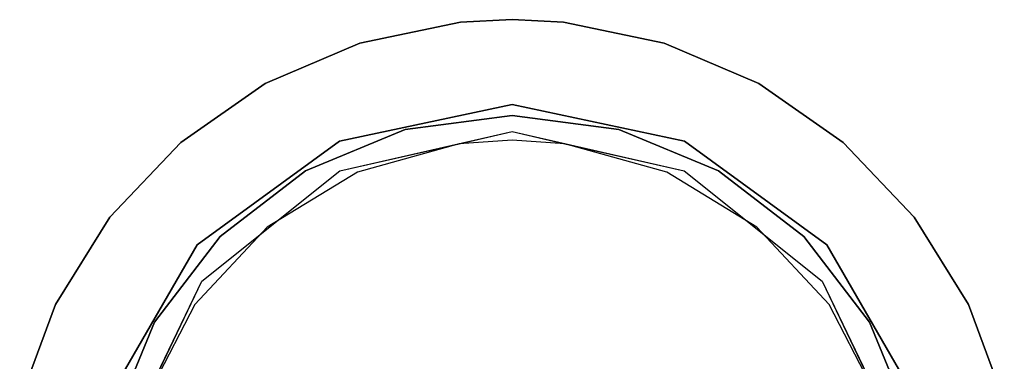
# Model space of a CAD drawing. Extents: x 0.02 to 4, y -1.99 to 1.99.
# Tile 4 of 6: x 1.44 to 2.58, y 0.19 to 0.59. Entities that reach past the tile are written whole.
import ezdxf

# ---------------------------------------------------------------- set-up
doc = ezdxf.new("R2010")
doc.units = 0
doc.header["$MEASUREMENT"] = 0
doc.layers.get('0').update_dxf_attribs({"color": 13, "linetype": 'CONTINUOUS'})

# ---------------------------------------------------------------- blocks, each defined once
blk = doc.blocks.new('ZOLA_M_BBB_STL')
at = {"color": 0}
for p, q in [((1.9483, 0.5875, 0.3937), (1.8313, 0.5635, 0.3937)), ((1.8313, 0.5635, 1.2598), (1.9483, 0.5875, 1.2598)), ((1.8313, 0.5635, 1.2598), (1.9483, 0.5875, 1.2598)), ((1.9483, 0.5875, 0.3937), (1.8313, 0.5635, 0.3937)), ((2.0081, 0.5906, 0.3937), (1.9483, 0.5875, 0.3937)), ((1.9483, 0.5875, 1.2598), (2.0081, 0.5906, 1.2598)), ((1.9483, 0.5875, 1.2598), (2.0081, 0.5906, 1.2598)), ((2.0081, 0.5906, 0.3937), (1.9483, 0.5875, 0.3937)), ((1.9483, 0.5875, 0.3937), (1.9483, 0.5875, 1.2598)), ((1.9483, 0.5875, 0.3937), (1.9483, 0.5875, 1.2598)), ((2.0081, 0.5906, 0.3937), (2.0081, 0.5906, 1.2598)), ((2.0081, 0.5906, 1.2598), (2.0678, 0.5875, 1.2598)), ((2.0678, 0.5875, 0.3937), (2.0081, 0.5906, 0.3937)), ((2.0081, 0.5906, 0.3937), (2.0081, 0.5906, 1.2598)), ((2.0081, 0.5906, 1.2598), (2.0678, 0.5875, 1.2598)), ((2.0678, 0.5875, 0.3937), (2.0081, 0.5906, 0.3937)), ((2.0678, 0.5875, 0.3937), (2.0678, 0.5875, 1.2598)), ((2.1849, 0.5635, 0.3937), (2.0678, 0.5875, 0.3937)), ((2.0678, 0.5875, 0.3937), (2.0678, 0.5875, 1.2598)), ((2.0678, 0.5875, 1.2598), (2.1849, 0.5635, 1.2598)), ((2.0678, 0.5875, 1.2598), (2.1849, 0.5635, 1.2598)), ((2.1849, 0.5635, 0.3937), (2.0678, 0.5875, 0.3937)), ((1.8313, 0.5635, 0.3937), (1.7215, 0.5163, 0.3937)), ((1.7215, 0.5163, 1.2598), (1.8313, 0.5635, 1.2598)), ((1.7215, 0.5163, 1.2598), (1.8313, 0.5635, 1.2598)), ((1.8313, 0.5635, 0.3937), (1.7215, 0.5163, 0.3937)), ((1.8313, 0.5635, 0.3937), (1.8313, 0.5635, 1.2598)), ((1.8313, 0.5635, 0.3937), (1.8313, 0.5635, 1.2598)), ((2.2947, 0.5163, 0.3937), (2.1849, 0.5635, 0.3937)), ((2.1849, 0.5635, 0.3937), (2.1849, 0.5635, 1.2598)), ((2.1849, 0.5635, 1.2598), (2.2947, 0.5163, 1.2598)), ((2.1849, 0.5635, 0.3937), (2.1849, 0.5635, 1.2598)), ((2.1849, 0.5635, 1.2598), (2.2947, 0.5163, 1.2598)), ((2.2947, 0.5163, 0.3937), (2.1849, 0.5635, 0.3937)), ((1.7215, 0.5163, 0.3937), (1.6234, 0.4481, 0.3937)), ((1.6234, 0.4481, 1.2598), (1.7215, 0.5163, 1.2598)), ((1.6234, 0.4481, 1.2598), (1.7215, 0.5163, 1.2598)), ((1.7215, 0.5163, 0.3937), (1.6234, 0.4481, 0.3937)), ((1.7215, 0.5163, 0.3937), (1.7215, 0.5163, 1.2598)), ((1.7215, 0.5163, 0.3937), (1.7215, 0.5163, 1.2598)), ((2.3927, 0.4481, 0.3937), (2.2947, 0.5163, 0.3937)), ((2.2947, 0.5163, 0.3937), (2.2947, 0.5163, 1.2598)), ((2.2947, 0.5163, 1.2598), (2.3927, 0.4481, 1.2598)), ((2.2947, 0.5163, 0.3937), (2.2947, 0.5163, 1.2598)), ((2.2947, 0.5163, 1.2598), (2.3927, 0.4481, 1.2598)), ((2.3927, 0.4481, 0.3937), (2.2947, 0.5163, 0.3937)), ((1.8079, 0.4496, 23.8189), (2.0081, 0.4921, 23.8189)), ((2.0081, 0.4921, 22.2441), (1.8079, 0.4496, 22.2441)), ((1.8079, 0.4496, 23.8189), (2.0081, 0.4921, 23.8189)), ((2.0081, 0.4921, 22.2441), (1.8079, 0.4496, 22.2441)), ((2.0081, 0.4921, 23.8189), (2.0081, 0.4921, 22.2441)), ((2.0081, 0.4921, 23.8189), (2.2082, 0.4496, 23.8189)), ((2.2082, 0.4496, 22.2441), (2.0081, 0.4921, 22.2441)), ((2.0081, 0.4921, 23.8189), (2.0081, 0.4921, 22.2441)), ((2.0081, 0.4921, 23.8189), (2.2082, 0.4496, 23.8189)), ((2.2082, 0.4496, 22.2441), (2.0081, 0.4921, 22.2441)), ((2.0081, 0.4793, 23.8267), (1.884, 0.463, 23.8267)), ((1.884, 0.463, 31.7007), (2.0081, 0.4793, 31.7007)), ((2.0081, 0.4793, 23.8267), (1.884, 0.463, 23.8267)), ((1.884, 0.463, 31.7007), (2.0081, 0.4793, 31.7007)), ((2.1321, 0.463, 23.8267), (2.0081, 0.4793, 23.8267)), ((2.1321, 0.463, 23.8267), (2.0081, 0.4793, 23.8267)), ((2.0081, 0.4793, 31.7007), (2.0081, 0.4793, 23.8267)), ((2.0081, 0.4793, 31.7007), (2.1321, 0.463, 31.7007)), ((2.0081, 0.4793, 31.7007), (2.0081, 0.4793, 23.8267)), ((2.0081, 0.4793, 31.7007), (2.1321, 0.463, 31.7007)), ((1.7684, 0.4151, 31.7007), (1.884, 0.463, 31.7007)), ((1.884, 0.463, 23.8267), (1.7684, 0.4151, 23.8267)), ((1.884, 0.463, 23.8267), (1.7684, 0.4151, 23.8267)), ((1.7684, 0.4151, 31.7007), (1.884, 0.463, 31.7007)), ((1.8082, 0.415, 23.3858), (2.0081, 0.4606, 23.3858)), ((1.8082, 0.415, 23.3858), (2.0081, 0.4606, 23.3858)), ((1.884, 0.463, 31.7007), (1.884, 0.463, 23.8267)), ((1.884, 0.463, 31.7007), (1.884, 0.463, 23.8267)), ((1.9467, 0.4466, 23.8189), (2.0081, 0.4606, 23.8189)), ((1.9467, 0.4466, 23.8189), (2.0081, 0.4606, 23.8189)), ((2.0081, 0.4606, 23.8189), (2.0695, 0.4466, 23.8189)), ((2.0081, 0.4606, 23.8189), (2.0695, 0.4466, 23.8189)), ((2.0081, 0.4606, 23.8189), (2.0081, 0.4606, 23.3858)), ((2.0081, 0.4606, 23.3858), (2.2079, 0.415, 23.3858)), ((2.0081, 0.4606, 23.8189), (2.0081, 0.4606, 23.3858)), ((2.0081, 0.4606, 23.3858), (2.2079, 0.415, 23.3858)), ((2.2477, 0.4151, 23.8267), (2.1321, 0.463, 23.8267)), ((2.1321, 0.463, 31.7007), (2.2477, 0.4151, 31.7007)), ((2.2477, 0.4151, 23.8267), (2.1321, 0.463, 23.8267)), ((2.1321, 0.463, 31.7007), (2.1321, 0.463, 23.8267)), ((2.1321, 0.463, 31.7007), (2.1321, 0.463, 23.8267)), ((2.1321, 0.463, 31.7007), (2.2477, 0.4151, 31.7007)), ((1.6234, 0.4481, 0.3937), (1.5411, 0.3615, 0.3937)), ((1.5411, 0.3615, 1.2598), (1.6234, 0.4481, 1.2598)), ((1.5411, 0.3615, 1.2598), (1.6234, 0.4481, 1.2598)), ((1.6234, 0.4481, 0.3937), (1.5411, 0.3615, 0.3937)), ((1.6234, 0.4481, 0.3937), (1.6234, 0.4481, 1.2598)), ((1.6234, 0.4481, 0.3937), (1.6234, 0.4481, 1.2598)), ((1.6423, 0.3293, 23.8189), (1.8079, 0.4496, 23.8189)), ((1.8079, 0.4496, 22.2441), (1.6423, 0.3293, 22.2441)), ((1.6423, 0.3293, 23.8189), (1.8079, 0.4496, 23.8189)), ((1.8079, 0.4496, 22.2441), (1.6423, 0.3293, 22.2441)), ((1.8079, 0.4496, 23.8189), (1.8079, 0.4496, 22.2441)), ((1.8079, 0.4496, 23.8189), (1.8079, 0.4496, 22.2441)), ((1.8082, 0.415, 23.8189), (1.9467, 0.4466, 23.8189)), ((1.8082, 0.415, 23.8189), (1.9467, 0.4466, 23.8189)), ((1.9467, 0.4466, 23.8267), (1.8285, 0.4134, 23.8267)), ((1.9467, 0.4466, 23.7873), (1.8285, 0.4134, 23.7873)), ((1.9467, 0.4466, 23.8267), (1.8285, 0.4134, 23.8267)), ((1.9467, 0.4466, 23.7873), (1.8285, 0.4134, 23.7873)), ((2.0081, 0.4508, 23.8267), (1.9467, 0.4466, 23.8267)), ((2.0081, 0.4508, 23.7873), (1.9467, 0.4466, 23.7873)), ((2.0081, 0.4508, 23.7873), (1.9467, 0.4466, 23.7873)), ((2.0081, 0.4508, 23.8267), (1.9467, 0.4466, 23.8267)), ((1.9467, 0.4466, 23.8189), (1.9467, 0.4466, 23.8267)), ((1.9467, 0.4466, 23.7873), (1.9467, 0.4466, 23.8189)), ((1.9467, 0.4466, 23.7873), (1.9467, 0.4466, 23.8189)), ((1.9467, 0.4466, 23.8189), (1.9467, 0.4466, 23.8267)), ((2.0694, 0.4466, 23.8267), (2.0081, 0.4508, 23.8267)), ((2.0081, 0.4508, 23.7873), (2.0081, 0.4508, 23.8267)), ((2.0694, 0.4466, 23.8267), (2.0081, 0.4508, 23.8267)), ((2.0694, 0.4466, 23.7873), (2.0081, 0.4508, 23.7873)), ((2.0694, 0.4466, 23.7873), (2.0081, 0.4508, 23.7873)), ((2.0081, 0.4508, 23.7873), (2.0081, 0.4508, 23.8267)), ((2.1877, 0.4134, 23.8267), (2.0694, 0.4466, 23.8267)), ((2.0695, 0.4466, 23.8189), (2.0694, 0.4466, 23.8267)), ((2.0694, 0.4466, 23.7873), (2.0695, 0.4466, 23.8189)), ((2.1877, 0.4134, 23.7873), (2.0694, 0.4466, 23.7873)), ((2.1877, 0.4134, 23.7873), (2.0694, 0.4466, 23.7873)), ((2.0694, 0.4466, 23.7873), (2.0695, 0.4466, 23.8189)), ((2.0695, 0.4466, 23.8189), (2.0694, 0.4466, 23.8267)), ((2.1877, 0.4134, 23.8267), (2.0694, 0.4466, 23.8267)), ((2.0695, 0.4466, 23.8189), (2.2079, 0.415, 23.8189)), ((2.0695, 0.4466, 23.8189), (2.2079, 0.415, 23.8189)), ((2.2082, 0.4496, 23.8189), (2.2082, 0.4496, 22.2441)), ((2.2082, 0.4496, 23.8189), (2.3738, 0.3293, 23.8189)), ((2.3738, 0.3293, 22.2441), (2.2082, 0.4496, 22.2441)), ((2.2082, 0.4496, 23.8189), (2.2082, 0.4496, 22.2441)), ((2.2082, 0.4496, 23.8189), (2.3738, 0.3293, 23.8189)), ((2.3738, 0.3293, 22.2441), (2.2082, 0.4496, 22.2441)), ((2.4751, 0.3615, 0.3937), (2.3927, 0.4481, 0.3937)), ((2.3927, 0.4481, 0.3937), (2.3927, 0.4481, 1.2598)), ((2.3927, 0.4481, 1.2598), (2.4751, 0.3615, 1.2598)), ((2.3927, 0.4481, 0.3937), (2.3927, 0.4481, 1.2598)), ((2.3927, 0.4481, 1.2598), (2.4751, 0.3615, 1.2598)), ((2.4751, 0.3615, 0.3937), (2.3927, 0.4481, 0.3937)), ((1.6479, 0.2872, 23.8189), (1.8082, 0.415, 23.8189)), ((1.6479, 0.2872, 23.8189), (1.8082, 0.415, 23.8189)), ((1.6479, 0.2872, 23.3858), (1.8082, 0.415, 23.3858)), ((1.6479, 0.2872, 23.3858), (1.8082, 0.415, 23.3858)), ((1.6692, 0.3389, 31.7007), (1.7684, 0.4151, 31.7007)), ((1.7684, 0.4151, 23.8267), (1.6692, 0.3389, 23.8267)), ((1.7684, 0.4151, 23.8267), (1.6692, 0.3389, 23.8267)), ((1.6692, 0.3389, 31.7007), (1.7684, 0.4151, 31.7007)), ((1.8285, 0.4134, 23.8267), (1.7236, 0.3497, 23.8267)), ((1.8285, 0.4134, 23.7873), (1.7236, 0.3497, 23.7873)), ((1.8285, 0.4134, 23.8267), (1.7236, 0.3497, 23.8267)), ((1.8285, 0.4134, 23.7873), (1.7236, 0.3497, 23.7873)), ((1.7684, 0.4151, 31.7007), (1.7684, 0.4151, 23.8267)), ((1.7684, 0.4151, 31.7007), (1.7684, 0.4151, 23.8267)), ((1.8082, 0.415, 23.8189), (1.8082, 0.415, 23.3858)), ((1.8082, 0.415, 23.8189), (1.8082, 0.415, 23.3858)), ((1.8285, 0.4134, 23.7873), (1.8285, 0.4134, 23.8267)), ((1.8285, 0.4134, 23.7873), (1.8285, 0.4134, 23.8267)), ((2.2925, 0.3497, 23.8267), (2.1877, 0.4134, 23.8267)), ((2.2925, 0.3497, 23.7873), (2.1877, 0.4134, 23.7873)), ((2.1877, 0.4134, 23.7873), (2.1877, 0.4134, 23.8267)), ((2.2925, 0.3497, 23.8267), (2.1877, 0.4134, 23.8267)), ((2.2925, 0.3497, 23.7873), (2.1877, 0.4134, 23.7873)), ((2.1877, 0.4134, 23.7873), (2.1877, 0.4134, 23.8267)), ((2.2079, 0.415, 23.8189), (2.3682, 0.2872, 23.8189)), ((2.2079, 0.415, 23.8189), (2.3682, 0.2872, 23.8189)), ((2.2079, 0.415, 23.8189), (2.2079, 0.415, 23.3858)), ((2.2079, 0.415, 23.3858), (2.3682, 0.2872, 23.3858)), ((2.2079, 0.415, 23.8189), (2.2079, 0.415, 23.3858)), ((2.2079, 0.415, 23.3858), (2.3682, 0.2872, 23.3858)), ((2.2477, 0.4151, 31.7007), (2.347, 0.3389, 31.7007)), ((2.347, 0.3389, 23.8267), (2.2477, 0.4151, 23.8267)), ((2.2477, 0.4151, 31.7007), (2.2477, 0.4151, 23.8267)), ((2.347, 0.3389, 23.8267), (2.2477, 0.4151, 23.8267)), ((2.2477, 0.4151, 31.7007), (2.2477, 0.4151, 23.8267)), ((2.2477, 0.4151, 31.7007), (2.347, 0.3389, 31.7007)), ((1.5411, 0.3615, 0.3937), (1.4779, 0.2601, 0.3937)), ((1.4779, 0.2601, 1.2598), (1.5411, 0.3615, 1.2598)), ((1.4779, 0.2601, 1.2598), (1.5411, 0.3615, 1.2598)), ((1.5411, 0.3615, 0.3937), (1.4779, 0.2601, 0.3937)), ((1.5411, 0.3615, 0.3937), (1.5411, 0.3615, 1.2598)), ((1.5411, 0.3615, 0.3937), (1.5411, 0.3615, 1.2598)), ((2.5383, 0.2601, 0.3937), (2.4751, 0.3615, 0.3937)), ((2.4751, 0.3615, 0.3937), (2.4751, 0.3615, 1.2598)), ((2.4751, 0.3615, 1.2598), (2.5383, 0.2601, 1.2598)), ((2.4751, 0.3615, 0.3937), (2.4751, 0.3615, 1.2598)), ((2.4751, 0.3615, 1.2598), (2.5383, 0.2601, 1.2598)), ((2.5383, 0.2601, 0.3937), (2.4751, 0.3615, 0.3937)), ((1.7236, 0.3497, 23.8267), (1.6398, 0.2599, 23.8267)), ((1.7236, 0.3497, 23.7873), (1.6398, 0.2599, 23.7873)), ((1.7236, 0.3497, 23.8267), (1.6398, 0.2599, 23.8267)), ((1.7236, 0.3497, 23.7873), (1.6398, 0.2599, 23.7873)), ((1.7236, 0.3497, 23.7873), (1.7236, 0.3497, 23.8267)), ((1.7236, 0.3497, 23.7873), (1.7236, 0.3497, 23.8267)), ((2.3763, 0.2599, 23.8267), (2.2925, 0.3497, 23.8267)), ((2.2925, 0.3497, 23.7873), (2.2925, 0.3497, 23.8267)), ((2.3763, 0.2599, 23.7873), (2.2925, 0.3497, 23.7873)), ((2.3763, 0.2599, 23.7873), (2.2925, 0.3497, 23.7873)), ((2.2925, 0.3497, 23.7873), (2.2925, 0.3497, 23.8267)), ((2.3763, 0.2599, 23.8267), (2.2925, 0.3497, 23.8267)), ((1.6692, 0.3389, 23.8267), (1.593, 0.2396, 23.8267)), ((1.593, 0.2396, 31.7007), (1.6692, 0.3389, 31.7007)), ((1.593, 0.2396, 31.7007), (1.6692, 0.3389, 31.7007)), ((1.6692, 0.3389, 23.8267), (1.593, 0.2396, 23.8267)), ((1.6692, 0.3389, 31.7007), (1.6692, 0.3389, 23.8267)), ((1.6692, 0.3389, 31.7007), (1.6692, 0.3389, 23.8267)), ((2.347, 0.3389, 31.7007), (2.4232, 0.2396, 31.7007)), ((2.4232, 0.2396, 23.8267), (2.347, 0.3389, 23.8267)), ((2.347, 0.3389, 31.7007), (2.347, 0.3389, 23.8267)), ((2.347, 0.3389, 31.7007), (2.347, 0.3389, 23.8267)), ((2.4232, 0.2396, 23.8267), (2.347, 0.3389, 23.8267)), ((2.347, 0.3389, 31.7007), (2.4232, 0.2396, 31.7007)), ((1.54, 0.1521, 23.8189), (1.6423, 0.3293, 23.8189)), ((1.6423, 0.3293, 22.2441), (1.54, 0.1521, 22.2441)), ((1.54, 0.1521, 23.8189), (1.6423, 0.3293, 23.8189)), ((1.6423, 0.3293, 22.2441), (1.54, 0.1521, 22.2441)), ((1.6423, 0.3293, 23.8189), (1.6423, 0.3293, 22.2441)), ((1.6423, 0.3293, 23.8189), (1.6423, 0.3293, 22.2441)), ((2.3738, 0.3293, 23.8189), (2.3738, 0.3293, 22.2441)), ((2.3738, 0.3293, 23.8189), (2.4761, 0.1521, 23.8189)), ((2.4761, 0.1521, 22.2441), (2.3738, 0.3293, 22.2441)), ((2.3738, 0.3293, 23.8189), (2.3738, 0.3293, 22.2441)), ((2.3738, 0.3293, 23.8189), (2.4761, 0.1521, 23.8189)), ((2.4761, 0.1521, 22.2441), (2.3738, 0.3293, 22.2441)), ((1.559, 0.1025, 23.3858), (1.6479, 0.2872, 23.3858)), ((1.559, 0.1025, 23.3858), (1.6479, 0.2872, 23.3858)), ((1.5829, 0.1511, 23.8189), (1.6479, 0.2872, 23.8189)), ((1.5829, 0.1511, 23.8189), (1.6479, 0.2872, 23.8189)), ((1.6479, 0.2872, 23.8189), (1.6479, 0.2872, 23.3858)), ((1.6479, 0.2872, 23.8189), (1.6479, 0.2872, 23.3858)), ((2.3682, 0.2872, 23.8189), (2.4332, 0.1511, 23.8189)), ((2.3682, 0.2872, 23.8189), (2.4332, 0.1511, 23.8189)), ((2.3682, 0.2872, 23.8189), (2.3682, 0.2872, 23.3858)), ((2.3682, 0.2872, 23.3858), (2.4572, 0.1025, 23.3858)), ((2.3682, 0.2872, 23.8189), (2.3682, 0.2872, 23.3858)), ((2.3682, 0.2872, 23.3858), (2.4572, 0.1025, 23.3858)), ((1.4779, 0.2601, 0.3937), (1.4364, 0.148, 0.3937)), ((1.4364, 0.148, 1.2598), (1.4779, 0.2601, 1.2598)), ((1.4364, 0.148, 1.2598), (1.4779, 0.2601, 1.2598)), ((1.4779, 0.2601, 0.3937), (1.4364, 0.148, 0.3937)), ((1.4779, 0.2601, 0.3937), (1.4779, 0.2601, 1.2598)), ((1.4779, 0.2601, 0.3937), (1.4779, 0.2601, 1.2598)), ((1.6398, 0.2599, 23.8267), (1.5833, 0.1509, 23.8267)), ((1.6398, 0.2599, 23.7873), (1.5833, 0.1509, 23.7873)), ((1.6398, 0.2599, 23.8267), (1.5833, 0.1509, 23.8267)), ((1.6398, 0.2599, 23.7873), (1.5833, 0.1509, 23.7873)), ((1.6398, 0.2599, 23.7873), (1.6398, 0.2599, 23.8267)), ((1.6398, 0.2599, 23.7873), (1.6398, 0.2599, 23.8267)), ((2.4328, 0.1509, 23.8267), (2.3763, 0.2599, 23.8267)), ((2.4328, 0.1509, 23.7873), (2.3763, 0.2599, 23.7873)), ((2.3763, 0.2599, 23.7873), (2.3763, 0.2599, 23.8267)), ((2.4328, 0.1509, 23.8267), (2.3763, 0.2599, 23.8267)), ((2.4328, 0.1509, 23.7873), (2.3763, 0.2599, 23.7873)), ((2.3763, 0.2599, 23.7873), (2.3763, 0.2599, 23.8267)), ((2.5798, 0.148, 0.3937), (2.5383, 0.2601, 0.3937)), ((2.5383, 0.2601, 0.3937), (2.5383, 0.2601, 1.2598)), ((2.5383, 0.2601, 1.2598), (2.5798, 0.148, 1.2598)), ((2.5383, 0.2601, 0.3937), (2.5383, 0.2601, 1.2598)), ((2.5383, 0.2601, 1.2598), (2.5798, 0.148, 1.2598)), ((2.5798, 0.148, 0.3937), (2.5383, 0.2601, 0.3937)), ((1.593, 0.2396, 23.8267), (1.5451, 0.1241, 23.8267)), ((1.5451, 0.1241, 31.7007), (1.593, 0.2396, 31.7007)), ((1.593, 0.2396, 23.8267), (1.5451, 0.1241, 23.8267)), ((1.5451, 0.1241, 31.7007), (1.593, 0.2396, 31.7007)), ((1.593, 0.2396, 31.7007), (1.593, 0.2396, 23.8267)), ((1.593, 0.2396, 31.7007), (1.593, 0.2396, 23.8267)), ((2.4232, 0.2396, 31.7007), (2.4232, 0.2396, 23.8267)), ((2.471, 0.1241, 23.8267), (2.4232, 0.2396, 23.8267)), ((2.4232, 0.2396, 31.7007), (2.471, 0.1241, 31.7007)), ((2.471, 0.1241, 23.8267), (2.4232, 0.2396, 23.8267)), ((2.4232, 0.2396, 31.7007), (2.4232, 0.2396, 23.8267)), ((2.4232, 0.2396, 31.7007), (2.471, 0.1241, 31.7007))]:
    blk.add_line(p, q, dxfattribs=at)

msp = doc.modelspace()

# ---------------------------------------------------------------- block references
at = {"color": 0}
msp.add_blockref('ZOLA_M_BBB_STL', (0, 0), dxfattribs=at)

doc.saveas('drawing.dxf')
